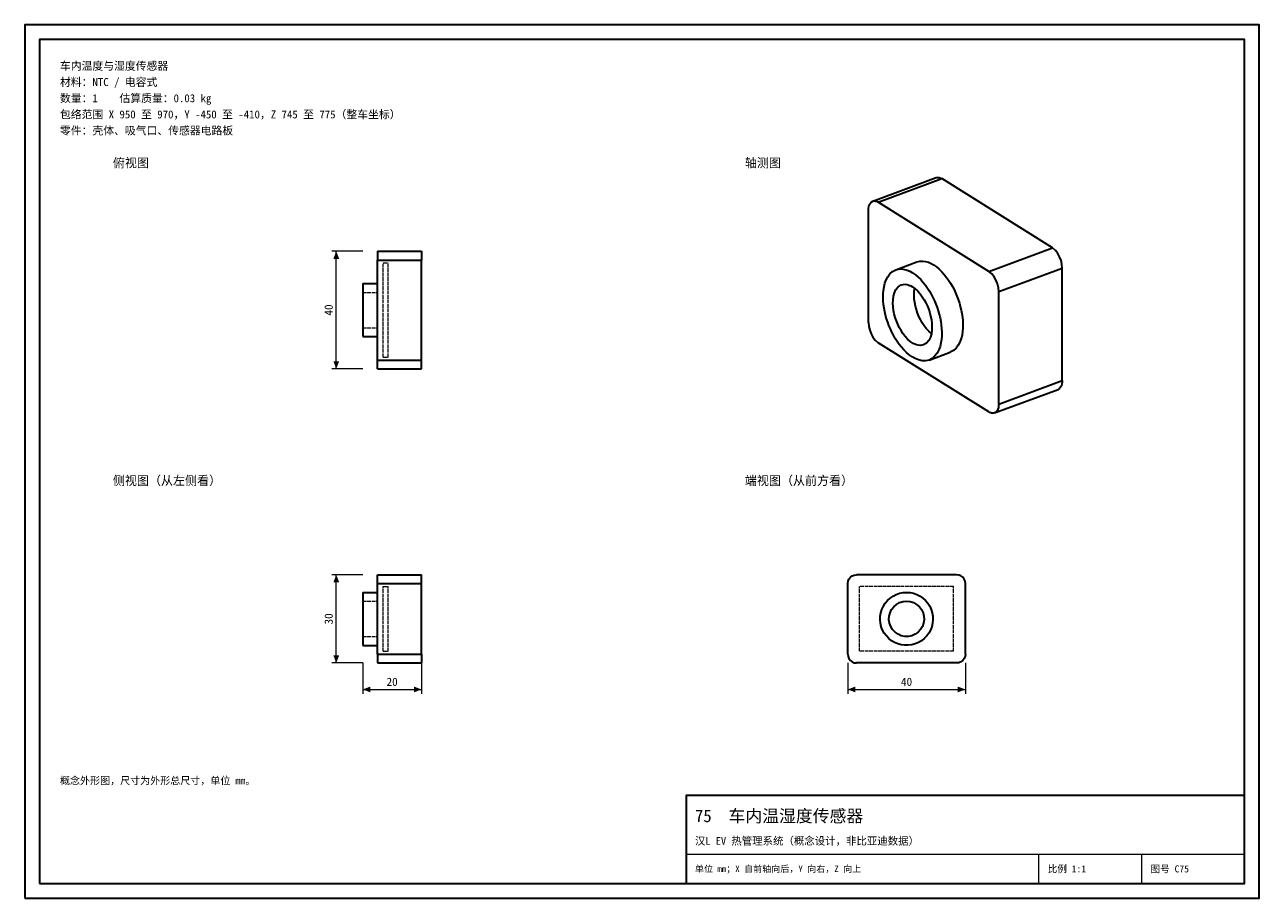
# Model space of a CAD drawing. Header units: millimetres. Extents: x 0 to 420, y 0 to 297.
import ezdxf
from ezdxf.enums import TextEntityAlignment as Align

# ---------------------------------------------------------------- set-up
doc = ezdxf.new("R2010")
doc.units = ezdxf.units.MM
doc.linetypes.add('DASHED', pattern=[1.524, 1.27, -0.254])
for name, color, linetype, lineweight, true_color in [('DIM', 7, 'Continuous', 18, 0x1e5aa0), ('FRAME', 7, 'Continuous', 35, 0x3c3c3c), ('HIDDEN', 7, 'DASHED', 13, 0x969696), ('OUTLINE', 7, 'Continuous', 35, 0x141414), ('TEXT', 7, 'Continuous', 18, 0x141414), ('THIN', 7, 'Continuous', 13, 0x6e6e6e)]:
    doc.layers.add(name, color=color, linetype=linetype, lineweight=lineweight, true_color=true_color)
doc.styles.add('ZH', font='simsun.ttc')

msp = doc.modelspace()

# ---------------------------------------------------------------- hatches: boundary and pattern name
at = {"layer": 'DIM'}
for points in [[(106, 220), (105.01, 217.4), (106.99, 217.4)], [(106, 180), (106.99, 182.6), (105.01, 182.6)], [(106, 110), (105.01, 107.4), (106.99, 107.4)], [(106, 80), (106.99, 82.6), (105.01, 82.6)], [(115, 71), (117.6, 70.01), (117.6, 71.99)], [(135, 71), (132.4, 71.99), (132.4, 70.01)], [(280, 71), (282.6, 70.01), (282.6, 71.99)], [(320, 71), (317.4, 71.99), (317.4, 70.01)]]:
    msp.add_hatch(color=7, dxfattribs=at).paths.add_polyline_path(points)

# ---------------------------------------------------------------- linework, layer by layer
for points in [[(115, 220), (104.5, 220)], [(106, 180), (106, 220)], [(115, 180), (104.5, 180)], [(115, 110), (104.5, 110)], [(106, 80), (106, 110)], [(115, 80), (104.5, 80)], [(115, 80), (115, 69.5)], [(135, 80), (135, 69.5)], [(280, 80), (280, 69.5)], [(320, 80), (320, 69.5)], [(115, 71), (135, 71)], [(280, 71), (320, 71)]]:
    msp.add_lwpolyline(points, dxfattribs=at)
at = {"layer": 'FRAME'}
for points in [[(0, 0), (420, 0), (420, 297), (0, 297)], [(5, 5), (415, 5), (415, 292), (5, 292)], [(225, 5), (415, 5), (415, 35), (225, 35)]]:
    msp.add_lwpolyline(points, close=True, dxfattribs=at)
at = {"layer": 'HIDDEN'}
for points in [[(120, 220), (120, 219.5), (120, 219), (120, 218.5), (120, 218), (120, 217.5), (120, 217)], [(120, 220), (135, 220)], [(135, 220), (135, 219.5), (135, 219), (135, 218.5), (135, 218), (135, 217.5), (135, 217)], [(120, 183), (120, 217)], [(120, 217), (135, 217)], [(122, 184), (122, 216)], [(122, 184), (122, 216)], [(122, 216), (123.6, 216)], [(122, 216), (123.6, 216)], [(123.6, 184), (123.6, 216)], [(123.6, 184), (123.6, 216)], [(135, 183), (135, 217)], [(115, 191), (115, 192.2), (115, 193.4), (115, 194.6), (115, 195.8), (115, 197), (115, 198.2), (115, 199.4), (115, 200.6), (115, 201.8), (115, 203), (115, 204.2), (115, 205.4), (115, 206.6), (115, 207.8), (115, 209)], [(115, 194), (115, 195.2), (115, 196.4), (115, 197.6), (115, 198.8), (115, 200), (115, 201.2), (115, 202.4), (115, 203.6), (115, 204.8), (115, 206)], [(115, 206), (115, 205), (115, 204), (115, 203), (115, 202), (115, 201), (115, 200)], [(115, 206), (120, 206)], [(120, 191), (120, 192.2), (120, 193.4), (120, 194.6), (120, 195.8), (120, 197), (120, 198.2), (120, 199.4), (120, 200.6), (120, 201.8), (120, 203), (120, 204.2), (120, 205.4), (120, 206.6), (120, 207.8), (120, 209)], [(120, 209), (120, 207.71), (120, 206.43), (120, 205.14), (120, 203.86), (120, 202.57), (120, 201.29), (120, 200)], [(120, 194), (120, 195.2), (120, 196.4), (120, 197.6), (120, 198.8), (120, 200), (120, 201.2), (120, 202.4), (120, 203.6), (120, 204.8), (120, 206)], [(120, 206), (120, 205), (120, 204), (120, 203), (120, 202), (120, 201), (120, 200)], [(115, 200), (115, 199), (115, 198), (115, 197), (115, 196), (115, 195), (115, 194)], [(120, 200), (120, 198.71), (120, 197.43), (120, 196.14), (120, 194.86), (120, 193.57), (120, 192.29), (120, 191)], [(120, 200), (120, 199), (120, 198), (120, 197), (120, 196), (120, 195), (120, 194)], [(115, 194), (120, 194)], [(120, 180), (120, 180.5), (120, 181), (120, 181.5), (120, 182), (120, 182.5), (120, 183)], [(120, 183), (135, 183)], [(122, 184), (123.6, 184)], [(122, 184), (123.6, 184)], [(135, 180), (135, 180.5), (135, 181), (135, 181.5), (135, 182), (135, 182.5), (135, 183)], [(120, 180), (135, 180)], [(120, 107), (120, 107.5), (120, 108), (120, 108.5), (120, 109), (120, 109.5), (120, 110)], [(120, 110), (135, 110)], [(135, 107), (135, 107.5), (135, 108), (135, 108.5), (135, 109), (135, 109.5), (135, 110)], [(280, 107), (280.1, 107.78), (280.4, 108.5), (280.88, 109.12), (281.5, 109.6), (282.22, 109.9), (283, 110)], [(317, 110), (283, 110)], [(320, 107), (319.9, 107.78), (319.6, 108.5), (319.12, 109.12), (318.5, 109.6), (317.78, 109.9), (317, 110)], [(120, 83), (120, 107)], [(120, 107), (135, 107)], [(122, 84), (122, 106)], [(122, 84), (122, 106)], [(122, 106), (123.6, 106)], [(122, 106), (123.6, 106)], [(123.6, 84), (123.6, 106)], [(123.6, 84), (123.6, 106)], [(135, 83), (135, 107)], [(280, 83), (280, 107)], [(316, 106), (284, 106)], [(284, 84), (284, 106)], [(316, 106), (284, 106)], [(284, 84), (284, 106)], [(316, 84), (316, 106)], [(316, 84), (316, 106)], [(320, 83), (320, 107)], [(115, 86), (115, 87.2), (115, 88.4), (115, 89.6), (115, 90.8), (115, 92), (115, 93.2), (115, 94.4), (115, 95.6), (115, 96.8), (115, 98), (115, 99.2), (115, 100.4), (115, 101.6), (115, 102.8), (115, 104)], [(115, 101), (115, 99.8), (115, 98.6), (115, 97.4), (115, 96.2), (115, 95), (115, 93.8), (115, 92.6), (115, 91.4), (115, 90.2), (115, 89)], [(115, 89), (115, 90.2), (115, 91.4), (115, 92.6), (115, 93.8), (115, 95), (115, 96.2), (115, 97.4), (115, 98.6), (115, 99.8), (115, 101)], [(115, 101), (120, 101)], [(120, 104), (120, 102.8), (120, 101.6), (120, 100.4), (120, 99.2), (120, 98), (120, 96.8), (120, 95.6), (120, 94.4), (120, 93.2), (120, 92), (120, 90.8), (120, 89.6), (120, 88.4), (120, 87.2), (120, 86)], [(120, 86), (120, 87.2), (120, 88.4), (120, 89.6), (120, 90.8), (120, 92), (120, 93.2), (120, 94.4), (120, 95.6), (120, 96.8), (120, 98), (120, 99.2), (120, 100.4), (120, 101.6), (120, 102.8), (120, 104)], [(120, 101), (120, 99.8), (120, 98.6), (120, 97.4), (120, 96.2), (120, 95), (120, 93.8), (120, 92.6), (120, 91.4), (120, 90.2), (120, 89)], [(120, 89), (120, 90.2), (120, 91.4), (120, 92.6), (120, 93.8), (120, 95), (120, 96.2), (120, 97.4), (120, 98.6), (120, 99.8), (120, 101)], [(300, 104), (301.2, 103.92), (302.38, 103.68), (303.51, 103.29), (304.59, 102.74), (305.58, 102.06), (306.47, 101.26), (307.25, 100.34), (307.89, 99.33), (308.4, 98.23), (308.75, 97.09), (308.95, 95.9), (308.99, 94.7), (308.87, 93.5), (308.6, 92.33), (308.16, 91.21), (307.59, 90.16), (306.87, 89.19), (306.04, 88.33), (305.09, 87.58), (304.06, 86.97), (302.95, 86.5), (301.79, 86.18), (300.6, 86.02), (299.4, 86.02), (298.21, 86.18), (297.05, 86.5), (295.94, 86.97), (294.91, 87.58), (293.96, 88.33), (293.13, 89.19), (292.41, 90.16), (291.84, 91.21), (291.4, 92.33), (291.13, 93.5), (291.01, 94.7), (291.05, 95.9), (291.25, 97.09), (291.6, 98.23), (292.11, 99.33), (292.75, 100.34), (293.53, 101.26), (294.42, 102.06), (295.41, 102.74), (296.49, 103.29), (297.62, 103.68), (298.8, 103.92), (300, 104)], [(300, 101), (301.21, 100.88), (302.37, 100.51), (303.43, 99.92), (304.35, 99.13), (305.09, 98.17), (305.63, 97.08), (305.93, 95.91), (305.99, 94.7), (305.81, 93.5), (305.39, 92.36), (304.74, 91.33), (303.91, 90.45), (302.91, 89.75), (301.8, 89.28), (300.61, 89.03), (299.39, 89.03), (298.2, 89.28), (297.09, 89.75), (296.09, 90.45), (295.26, 91.33), (294.61, 92.36), (294.19, 93.5), (294.01, 94.7), (294.07, 95.91), (294.37, 97.08), (294.91, 98.17), (295.65, 99.13), (296.57, 99.92), (297.63, 100.51), (298.79, 100.88), (300, 101)], [(115, 89), (120, 89)], [(122, 84), (123.6, 84)], [(122, 84), (123.6, 84)], [(316, 84), (284, 84)], [(316, 84), (284, 84)], [(120, 83), (120, 82.5), (120, 82), (120, 81.5), (120, 81), (120, 80.5), (120, 80)], [(120, 83), (135, 83)], [(120, 80), (135, 80)], [(135, 83), (135, 82.5), (135, 82), (135, 81.5), (135, 81), (135, 80.5), (135, 80)], [(280, 83), (280.1, 82.22), (280.4, 81.5), (280.88, 80.88), (281.5, 80.4), (282.22, 80.1), (283, 80)], [(317, 80), (283, 80)], [(320, 83), (319.9, 82.22), (319.6, 81.5), (319.12, 80.88), (318.5, 80.4), (317.78, 80.1), (317, 80)]]:
    msp.add_lwpolyline(points, dxfattribs=at)
at = {"layer": 'OUTLINE'}
for points in [[(288.48, 237.01), (310.08, 245)], [(290.37, 236.67), (311.97, 244.67)], [(310.08, 245), (310.4, 245.08), (310.73, 245.1), (311.06, 245.05), (311.38, 244.96), (311.68, 244.83), (311.97, 244.67)], [(349.63, 221.11), (311.97, 244.67)], [(287.04, 233.97), (287.07, 234.57), (287.16, 235.15), (287.33, 235.72), (287.59, 236.25), (287.97, 236.7), (288.48, 237.01)], [(288.48, 237.01), (288.8, 237.09), (289.13, 237.1), (289.46, 237.06), (289.77, 236.97), (290.08, 236.84), (290.37, 236.67)], [(328.03, 213.12), (290.37, 236.67)], [(287.04, 195.75), (287.04, 233.97)], [(120, 220), (120, 219.5), (120, 219), (120, 218.5), (120, 218), (120, 217.5), (120, 217)], [(120, 220), (135, 220)], [(135, 220), (135, 219.5), (135, 219), (135, 218.5), (135, 218), (135, 217.5), (135, 217)], [(328.03, 213.12), (349.63, 221.11)], [(352.96, 214.25), (352.84, 215.56), (352.54, 216.84), (352.06, 218.07), (351.43, 219.22), (350.63, 220.26), (349.63, 221.11)], [(120, 183), (120, 217)], [(120, 217), (135, 217)], [(135, 183), (135, 217)], [(296.32, 213.67), (303.52, 216.34)], [(303.52, 216.34), (304.49, 216.58), (305.48, 216.63), (306.46, 216.5), (307.42, 216.22), (308.33, 215.83), (309.2, 215.34)], [(309.2, 215.34), (310.2, 214.64), (311.14, 213.85), (312.02, 212.99), (312.84, 212.07), (313.6, 211.11), (314.31, 210.11), (314.97, 209.08), (315.59, 208.02), (316.15, 206.93), (316.67, 205.82), (317.15, 204.69), (317.58, 203.54), (317.96, 202.37), (318.29, 201.19), (318.58, 200), (318.81, 198.79), (318.99, 197.58), (319.11, 196.36), (319.17, 195.13), (319.15, 193.91), (319.06, 192.68), (318.87, 191.47), (318.58, 190.28), (318.16, 189.12), (317.6, 188.03), (316.87, 187.05), (315.96, 186.24), (314.87, 185.67)], [(331.35, 206.26), (352.96, 214.25)], [(352.96, 176.03), (352.96, 214.25)], [(307.67, 183), (306.49, 182.73), (305.27, 182.75), (304.08, 183.02), (302.94, 183.48), (301.88, 184.08), (300.89, 184.79), (299.96, 185.58), (299.09, 186.44), (298.28, 187.36), (297.53, 188.32), (296.83, 189.32), (296.17, 190.35), (295.56, 191.41), (295, 192.5), (294.49, 193.61), (294.02, 194.73), (293.6, 195.88), (293.22, 197.04), (292.89, 198.22), (292.61, 199.41), (292.38, 200.61), (292.2, 201.82), (292.08, 203.03), (292.03, 204.25), (292.05, 205.48), (292.15, 206.69), (292.33, 207.9), (292.63, 209.09), (293.04, 210.24), (293.6, 211.32), (294.33, 212.3), (295.24, 213.11), (296.32, 213.67)], [(296.32, 213.67), (297.29, 213.92), (298.28, 213.97), (299.26, 213.83), (300.22, 213.56), (301.13, 213.16), (302, 212.67)], [(302, 212.67), (303, 211.97), (303.94, 211.18), (304.82, 210.32), (305.64, 209.41), (306.4, 208.45), (307.11, 207.45), (307.77, 206.42), (308.39, 205.35), (308.95, 204.26), (309.47, 203.15), (309.95, 202.02), (310.38, 200.87), (310.76, 199.71), (311.09, 198.53), (311.38, 197.33), (311.61, 196.13), (311.79, 194.91), (311.91, 193.69), (311.97, 192.47), (311.95, 191.24), (311.86, 190.02), (311.67, 188.81), (311.38, 187.61), (310.96, 186.46), (310.4, 185.37), (309.67, 184.39), (308.76, 183.57), (307.67, 183)], [(331.35, 206.26), (331.24, 207.57), (330.93, 208.85), (330.46, 210.08), (329.83, 211.23), (329.03, 212.27), (328.03, 213.12)], [(115, 209), (115, 207.71), (115, 206.43), (115, 205.14), (115, 203.86), (115, 202.57), (115, 201.29), (115, 200)], [(115, 209), (120, 209)], [(305.78, 188.11), (304.58, 187.92), (303.38, 188.13), (302.27, 188.62), (301.26, 189.3), (300.34, 190.12), (299.52, 191.02), (298.78, 191.99), (298.11, 193.01), (297.52, 194.08), (296.99, 195.18), (296.53, 196.32), (296.14, 197.47), (295.83, 198.65), (295.58, 199.85), (295.42, 201.06), (295.35, 202.28), (295.39, 203.5), (295.56, 204.71), (295.88, 205.89), (296.4, 206.99), (297.18, 207.93), (298.22, 208.56)], [(298.22, 208.56), (298.86, 208.73), (299.52, 208.76), (300.18, 208.67), (300.81, 208.48), (301.42, 208.22), (302, 207.9)], [(302, 207.9), (302.97, 207.18), (303.85, 206.36), (304.64, 205.45), (305.36, 204.48), (306, 203.46), (306.58, 202.4), (307.08, 201.31), (307.53, 200.19), (307.9, 199.04), (308.2, 197.88), (308.44, 196.7), (308.59, 195.5), (308.64, 194.3), (308.6, 193.09), (308.43, 191.9), (308.1, 190.74), (307.58, 189.66), (306.81, 188.73), (305.78, 188.11)], [(308.45, 191.98), (307.54, 192.79), (306.71, 193.69), (305.98, 194.66), (305.31, 195.68), (304.72, 196.75), (304.19, 197.85), (303.73, 198.98), (303.35, 200.14), (303.03, 201.31), (302.79, 202.51), (302.62, 203.72), (302.55, 204.94), (302.59, 206.15), (302.75, 207.36)], [(331.35, 168.03), (331.35, 206.26)], [(115, 200), (115, 198.71), (115, 197.43), (115, 196.14), (115, 194.86), (115, 193.57), (115, 192.29), (115, 191)], [(287.04, 195.75), (287.16, 194.44), (287.46, 193.16), (287.94, 191.93), (288.57, 190.78), (289.37, 189.74), (290.37, 188.89)], [(115, 191), (120, 191)], [(328.03, 165.33), (290.37, 188.89)], [(307.67, 183), (314.87, 185.67)], [(120, 180), (120, 180.5), (120, 181), (120, 181.5), (120, 182), (120, 182.5), (120, 183)], [(120, 183), (135, 183)], [(135, 180), (135, 180.5), (135, 181), (135, 181.5), (135, 182), (135, 182.5), (135, 183)], [(120, 180), (135, 180)], [(329.92, 165), (351.52, 172.99)], [(331.35, 168.03), (352.96, 176.03)], [(352.96, 176.03), (352.93, 175.43), (352.84, 174.85), (352.67, 174.28), (352.41, 173.75), (352.03, 173.3), (351.52, 172.99)], [(331.35, 168.03), (331.33, 167.44), (331.24, 166.85), (331.07, 166.29), (330.81, 165.75), (330.43, 165.3), (329.92, 165)], [(329.92, 165), (329.6, 164.92), (329.27, 164.9), (328.94, 164.95), (328.62, 165.04), (328.32, 165.17), (328.03, 165.33)], [(120, 107), (120, 107.5), (120, 108), (120, 108.5), (120, 109), (120, 109.5), (120, 110)], [(120, 110), (135, 110)], [(135, 107), (135, 107.5), (135, 108), (135, 108.5), (135, 109), (135, 109.5), (135, 110)], [(280, 107), (280.1, 107.78), (280.4, 108.5), (280.88, 109.12), (281.5, 109.6), (282.22, 109.9), (283, 110)], [(317, 110), (283, 110)], [(320, 107), (319.9, 107.78), (319.6, 108.5), (319.12, 109.12), (318.5, 109.6), (317.78, 109.9), (317, 110)], [(120, 83), (120, 107)], [(120, 107), (135, 107)], [(135, 83), (135, 107)], [(280, 83), (280, 107)], [(320, 83), (320, 107)], [(115, 104), (120, 104)], [(115, 104), (115, 102.8), (115, 101.6), (115, 100.4), (115, 99.2), (115, 98), (115, 96.8), (115, 95.6), (115, 94.4), (115, 93.2), (115, 92), (115, 90.8), (115, 89.6), (115, 88.4), (115, 87.2), (115, 86)], [(300, 104), (301.2, 103.92), (302.38, 103.68), (303.51, 103.29), (304.59, 102.74), (305.58, 102.06), (306.47, 101.26), (307.25, 100.34), (307.89, 99.33), (308.4, 98.23), (308.75, 97.09), (308.95, 95.9), (308.99, 94.7), (308.87, 93.5), (308.6, 92.33), (308.16, 91.21), (307.59, 90.16), (306.87, 89.19), (306.04, 88.33), (305.09, 87.58), (304.06, 86.97), (302.95, 86.5), (301.79, 86.18), (300.6, 86.02), (299.4, 86.02), (298.21, 86.18), (297.05, 86.5), (295.94, 86.97), (294.91, 87.58), (293.96, 88.33), (293.13, 89.19), (292.41, 90.16), (291.84, 91.21), (291.4, 92.33), (291.13, 93.5), (291.01, 94.7), (291.05, 95.9), (291.25, 97.09), (291.6, 98.23), (292.11, 99.33), (292.75, 100.34), (293.53, 101.26), (294.42, 102.06), (295.41, 102.74), (296.49, 103.29), (297.62, 103.68), (298.8, 103.92), (300, 104)], [(300, 101), (301.21, 100.88), (302.37, 100.51), (303.43, 99.92), (304.35, 99.13), (305.09, 98.17), (305.63, 97.08), (305.93, 95.91), (305.99, 94.7), (305.81, 93.5), (305.39, 92.36), (304.74, 91.33), (303.91, 90.45), (302.91, 89.75), (301.8, 89.28), (300.61, 89.03), (299.39, 89.03), (298.2, 89.28), (297.09, 89.75), (296.09, 90.45), (295.26, 91.33), (294.61, 92.36), (294.19, 93.5), (294.01, 94.7), (294.07, 95.91), (294.37, 97.08), (294.91, 98.17), (295.65, 99.13), (296.57, 99.92), (297.63, 100.51), (298.79, 100.88), (300, 101)], [(115, 86), (120, 86)], [(120, 83), (120, 82.5), (120, 82), (120, 81.5), (120, 81), (120, 80.5), (120, 80)], [(120, 83), (135, 83)], [(120, 80), (135, 80)], [(135, 83), (135, 82.5), (135, 82), (135, 81.5), (135, 81), (135, 80.5), (135, 80)], [(280, 83), (280.1, 82.22), (280.4, 81.5), (280.88, 80.88), (281.5, 80.4), (282.22, 80.1), (283, 80)], [(317, 80), (283, 80)], [(320, 83), (319.9, 82.22), (319.6, 81.5), (319.12, 80.88), (318.5, 80.4), (317.78, 80.1), (317, 80)]]:
    msp.add_lwpolyline(points, dxfattribs=at)
at = {"layer": 'THIN'}
for points in [[(225, 15), (415, 15)], [(345, 5), (345, 15)], [(380, 5), (380, 15)]]:
    msp.add_lwpolyline(points, dxfattribs=at)

# ---------------------------------------------------------------- texts
at = {"layer": 'DIM', "style": 'ZH'}
for s, p in [('40', (103.4, 200)), ('30', (103.4, 95))]:
    msp.add_text(s, height=2.8, rotation=90, dxfattribs=at).set_placement(p, align=Align.MIDDLE_CENTER)
for s, p in [('20', (125, 73.6)), ('40', (300, 73.6))]:
    msp.add_text(s, height=2.8, dxfattribs=at).set_placement(p, align=Align.MIDDLE_CENTER)
at = {"layer": 'TEXT', "style": 'ZH'}
for s, height, p in [('车内温度与湿度传感器', 2.7, (12, 283)), ('材料：NTC / 电容式', 2.7, (12, 277.5)), ('数量：1    估算质量：0.03 kg', 2.7, (12, 272)), ('包络范围 X 950 至 970，Y -450 至 -410，Z 745 至 775（整车坐标）', 2.7, (12, 266.5)), ('零件：壳体、吸气口、传感器电路板', 2.7, (12, 261)), ('俯视图', 3, (30, 250)), ('轴测图', 3, (245, 250)), ('侧视图（从左侧看）', 3, (30, 142)), ('端视图（从前方看）', 3, (245, 142)), ('概念外形图，尺寸为外形总尺寸，单位 mm。', 2.5, (12, 40)), ('75  车内温湿度传感器', 4.2, (228, 28)), ('汉L EV 热管理系统（概念设计，非比亚迪数据）', 2.6, (228, 19.5)), ('单位 mm；X 自前轴向后，Y 向右，Z 向上', 2.2, (228, 10)), ('比例 1:1', 2.4, (348, 10)), ('图号 C75', 2.4, (383, 10))]:
    msp.add_text(s, height=height, dxfattribs=at).set_placement(p, align=Align.MIDDLE_LEFT)

doc.saveas('drawing.dxf')
